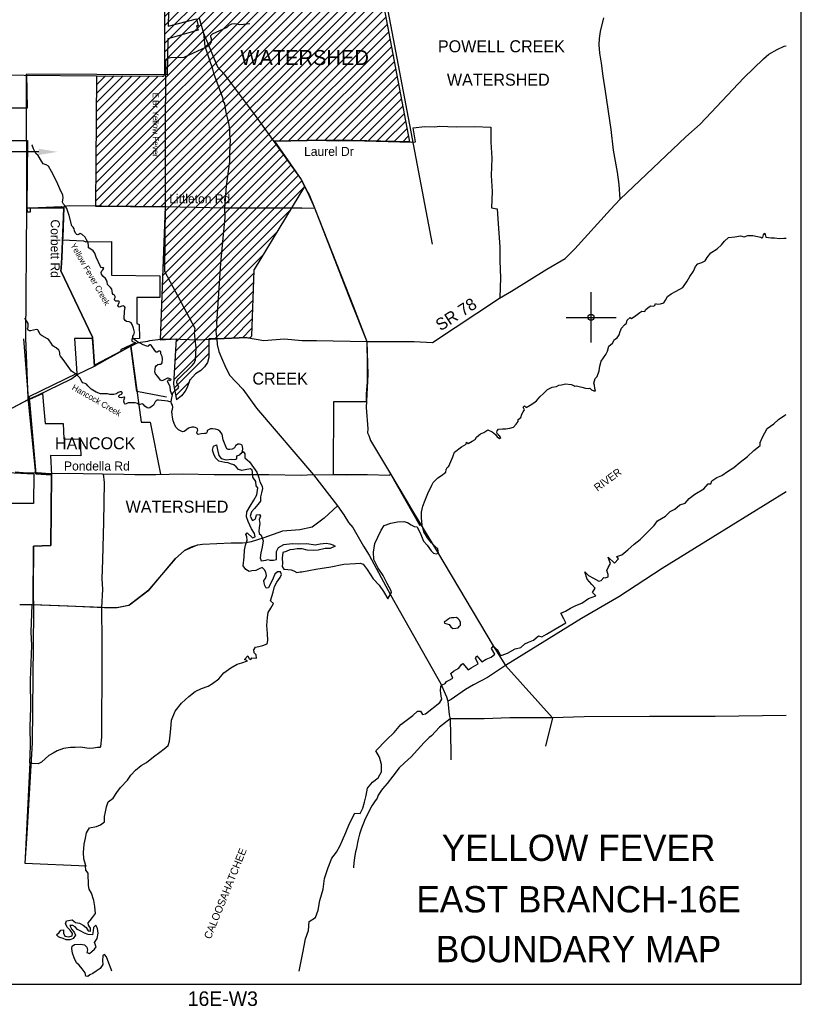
# Model space of a CAD drawing. Extents: x 182046 to 228846, y 828009 to 892418.
# Tile 2 of 3: x 197654 to 228846, y 828009 to 867292. Entities that reach past the tile are written whole.
import ezdxf
from ezdxf.enums import TextEntityAlignment as Align

# ---------------------------------------------------------------- set-up
doc = ezdxf.new("R2010")
doc.units = 0
doc.header["$LTSCALE"] = 800
doc.header["$PDMODE"] = 34
doc.header["$PDSIZE"] = 250
doc.linetypes.add('DASHED', pattern=[0])
doc.linetypes.add('STREAM', pattern=[0])
doc.layers.get('0').update_dxf_attribs({"linetype": 'CONTINUOUS'})
for name, color, linetype in [('BORDER', 1, 'CONTINUOUS'), ('CITY', 14, 'DASHED'), ('MAJROADS', 9, 'CONTINUOUS'), ('RR', 12, 'CONTINUOUS'), ('TEXT', 7, 'CONTINUOUS'), ('TRUNKS', 5, 'STREAM'), ('WATER', 4, 'CONTINUOUS'), ('WSFILL', 13, 'CONTINUOUS'), ('WSHEDS', 3, 'CONTINUOUS')]:
    doc.layers.add(name, color=color, linetype=linetype)

# ---------------------------------------------------------------- blocks, each defined once
blk = doc.blocks.new('TICK')
at = {"color": 0}
for points in [[(500, 0), (500, 1000)], [(0, 500), (1000, 500)]]:
    blk.add_lwpolyline(points, dxfattribs=at)
blk.add_point((500, 500), dxfattribs=at)
blk = doc.blocks.new('*X')
at = {"color": 0}
for p, q in [((201868.180387, 874680.282686), (203003.693035, 875815.795334)), ((201979.872315, 874438.421223), (203357.246426, 875815.795334)), ((202091.564243, 874196.559761), (203710.799816, 875815.795334)), ((202189.598897, 875355.254586), (202650.139644, 875815.795334)), ((202203.256171, 873954.698298), (204064.353207, 875815.795334)), ((202314.948099, 873712.836836), (204417.906597, 875815.795334)), ((202426.640027, 873470.975373), (204771.459988, 875815.795334)), ((202538.331955, 873229.113911), (205125.013379, 875815.795334)), ((202650.023884, 872987.252448), (205478.566769, 875815.795334)), ((202761.715812, 872745.390986), (205832.12016, 875815.795334)), ((202876.258405, 872506.380188), (206185.67355, 875815.795334)), ((202991.368811, 872267.937204), (206539.226941, 875815.795334)), ((203106.479217, 872029.49422), (206892.780332, 875815.795334)), ((203221.589623, 871791.051235), (207246.333722, 875815.795334)), ((203336.643103, 871552.551325), (207599.887113, 875815.795334)), ((203444.755103, 868832.2362), (210530.221639, 875917.702735)), ((203444.755103, 869185.789591), (210151.677576, 875892.712063)), ((203444.755103, 869539.342981), (209773.133513, 875867.721391)), ((203444.755103, 868478.682809), (210678.637572, 875712.565278)), ((203449.137364, 871311.492195), (207953.440503, 875815.795334)), ((203561.631625, 871070.433065), (208306.993894, 875815.795334)), ((203695.971566, 870851.219615), (208660.547285, 875815.795334)), ((203847.304649, 870648.999307), (209016.045388, 875817.740047)), ((203934.08618, 870382.227448), (209394.589451, 875842.730719)), ((203444.755103, 868125.129419), (210735.09255, 875415.466865)), ((203444.755103, 867771.576028), (210791.547527, 875118.368452)), ((203444.755103, 867418.022638), (210848.002505, 874821.270039)), ((203444.755103, 867064.469247), (210904.457483, 874524.171626)), ((203444.755103, 866710.915856), (210960.91246, 874227.073213)), ((203444.755103, 866357.362466), (211017.367438, 873929.9748)), ((203444.755103, 866003.809075), (211073.822416, 873632.876387)), ((203444.755103, 865650.255685), (211130.277393, 873335.777974)), ((203444.755103, 865296.702294), (211186.732371, 873038.679562)), ((200694.662394, 862193.056194), (211243.187349, 872741.581149)), ((200688.891938, 861480.178956), (211356.097304, 872147.384323)), ((200691.777166, 861836.617575), (211299.642326, 872444.482736)), ((200686.006709, 861123.740338), (211412.552282, 871850.28591)), ((200683.121481, 860767.301719), (211469.007259, 871553.187497)), ((200677.351025, 860054.424482), (211581.917215, 870958.990671)), ((200680.236253, 860410.8631), (211525.462237, 871256.089084)), ((200829.867695, 859853.387761), (211638.372192, 870661.892258)), ((201180.41662, 859850.383296), (211694.82717, 870364.793845)), ((203444.755103, 869892.896372), (203893.125607, 870341.266876)), ((203447.476028, 870249.170687), (203521.586556, 870323.281215)), ((201530.965546, 859847.378831), (211751.282148, 870067.695432)), ((201881.514471, 859844.374366), (211807.737125, 869770.597019)), ((202232.063397, 859841.3699), (211864.192103, 869473.498606)), ((202582.612323, 859838.365435), (211920.647081, 869176.400193)), ((202933.161248, 859835.36097), (211977.102058, 868879.301781)), ((203283.710174, 859832.356505), (212033.557036, 868582.203368)), ((203447.362466, 859642.455407), (212090.012014, 868285.104955)), ((203433.756435, 859275.295986), (212146.466991, 867988.006542)), ((203406.544372, 858540.977142), (212259.376947, 867393.809716)), ((203420.150404, 858908.136564), (212202.921969, 867690.908129)), ((203392.938341, 858173.81772), (212315.831924, 867096.711303)), ((208025.760323, 862453.086312), (212372.286902, 866799.61289)), ((208385.829164, 862459.601762), (212428.74188, 866502.514477)), ((208745.898005, 862466.117212), (212485.196857, 866205.416064)), ((209105.966846, 862472.632662), (212541.651835, 865908.317651)), ((209459.11326, 862472.225686), (212598.106813, 865611.219238)), ((200697.547622, 862549.494812), (203182.629016, 865034.576207)), ((200700.43285, 862905.933431), (202832.345194, 865037.845776)), ((200703.318078, 863262.37205), (202482.061373, 865041.115345)), ((200706.203306, 863618.810668), (202131.777551, 865044.384914)), ((200709.088534, 863975.249287), (201781.49373, 865047.654483)), ((200711.973762, 864331.687906), (201431.209908, 865050.924052)), ((200714.85899, 864688.126524), (201080.926087, 865054.193621)), ((200717.744218, 865044.565143), (200730.642265, 865057.46319)), ((209811.704768, 862471.263803), (212654.56179, 865314.120825)), ((210164.296276, 862470.301921), (212711.016768, 865017.022412)), ((210516.887785, 862469.340039), (212767.471746, 864719.924)), ((210869.479293, 862468.378156), (212823.926723, 864422.825587)), ((211216.612956, 862461.958428), (212880.381701, 864125.727174)), ((211562.518127, 862454.310209), (212936.836679, 863828.628761)), ((211908.423298, 862446.661989), (212993.291656, 863531.530348)), ((212254.328469, 862439.01377), (213049.746634, 863234.431935)), ((212600.23364, 862431.36555), (213106.201612, 862937.333522)), ((203379.33231, 857806.658298), (207900.982786, 862328.308774)), ((212946.138811, 862423.71733), (213162.656589, 862640.235109)), ((203352.120247, 857072.339454), (208190.856964, 861911.076171)), ((203365.726278, 857439.498876), (208045.919875, 862119.692472)), ((203324.908185, 856338.02061), (208480.731142, 861493.843568)), ((203338.514216, 856705.180032), (208335.794053, 861702.459869)), ((203311.302153, 855970.861188), (208625.668231, 861285.227266)), ((203284.090091, 855236.542345), (208909.928696, 860862.38095)), ((203297.696122, 855603.701767), (208770.60532, 861076.610965)), ((203270.484059, 854869.382923), (209012.480582, 860611.379446)), ((203277.131586, 854522.477059), (208459.156658, 859704.502131)), ((203651.749916, 854543.541999), (207905.832733, 858797.624816)), ((203885.27958, 854423.518271), (207352.508809, 857890.7475)), ((203864.932928, 854049.618229), (206992.472642, 857177.157943)), ((203844.586277, 853675.718188), (206978.804591, 856809.936502)), ((203824.239626, 853301.818146), (206965.136541, 856442.715061)), ((205439.488286, 854563.513415), (206951.468491, 856075.493621)), ((205803.838822, 854574.310561), (206937.800441, 855708.27218)), ((206171.574286, 854588.492634), (206924.132391, 855341.050739)), ((206539.30975, 854602.674708), (206910.464341, 854973.829299)), ((203803.892974, 852927.918104), (205200.542252, 854324.567382)), ((203824.45186, 852594.923599), (205200.542252, 853971.013991)), ((204865.582094, 853282.500442), (205063.255009, 853480.173357)), ((203881.021331, 852297.939679), (204415.265749, 852832.184097))]:
    blk.add_line(p, q, dxfattribs=at)

msp = doc.modelspace()

# ---------------------------------------------------------------- linework, layer by layer
at = {"layer": 'BORDER', "color": 0}
msp.add_lwpolyline([(182045.542833, 828817.58318), (228845.542833, 828817.58318), (228845.542833, 892417.58318), (182045.542833, 892417.58318)], close=True, dxfattribs=at)
at = {"layer": 'CITY', "color": 0}
for points in [[(203642.790665, 870034.391969), (203574.018172, 867039.647438), (204710.229235, 867322.705238), (204782.581669, 867053.107097), (204711.127384, 867053.006894), (204774.808305, 866875.871395), (203565.522966, 866523.5663), (203541.93744, 865090.752922), (197929.914052, 865113.272905), (197951.054605, 863767.569352), (197253.860205, 863767.605878)], [(197277.6669, 862474.874568), (197966.679292, 862473.082501), (197942.512385, 859794.228055), (197950.795384, 859629.89619), (198085.808603, 859629.89619), (198082.211511, 859790.222603), (199316.811478, 859844.326442), (199419.779295, 859803.983616), (199370.817387, 858597.841081), (199367.059394, 858505.265522), (200203.55116, 858473.221791), (200287.542695, 858431.447377), (201318.183895, 858438.617009), (201318.183895, 857096.442465), (203244.259689, 857072.537425), (203248.078726, 856214.895871), (202334.754012, 856206.95401), (202325.820117, 855169.388161), (202425.930448, 855127.116412), (202430.05746, 854570.930601), (202131.846294, 854559.970879), (202131.23602, 854465.489743), (202276.760622, 854401.072873), (201680.197623, 854115.235629), (201699.397689, 854070.593346), (200643.117802, 853514.663061), (200628.442234, 853680.974621), (200590.897258, 854221.72291), (200566.088299, 854579.038407), (199838.969504, 854575.39898), (199928.341939, 853173.163029), (198022.231406, 852243.60042), (198061.982741, 852156.604795), (198558.84081, 852379.165597), (198604.501065, 851916.781341), (198671.641541, 851179.453941), (199388.289065, 851179.755867), (199420.056881, 850568.232554), (200071.297112, 850560.290692), (200095.122974, 849893.174351), (198887.945961, 849901.116212), (198917.372491, 849133.339064), (198900.727092, 846307.919357), (198208.920137, 846285.530562), (198188.182479, 844577.907885), (198202.919585, 843666.818573), (198158.819674, 838439.159774), (197941.330072, 834825.582417), (197859.464935, 833637.814555), (200315.958408, 833536.927912)], [(197811.873188, 854554.923965), (197991.96614, 852199.373079), (198052.60473, 852073.555611), (198292.444405, 849170.797485), (198917.372491, 849133.339064), (198900.727092, 846307.919357), (198208.920137, 846285.530562), (198188.182479, 844577.907885), (198202.919585, 843666.818573), (198158.819674, 838439.159774), (197941.330072, 834825.582417), (197859.464935, 833637.814555), (200315.958408, 833536.927912)], [(198212.879868, 849178.406843), (198202.08178, 847987.857704), (197164.541935, 847995.069523), (197172.483889, 849226.05801), (198212.879868, 849178.406843)]]:
    msp.add_lwpolyline(points, dxfattribs=at)
at = {"layer": 'MAJROADS', "color": 0}
for points in [[(221616.832124, 860128.627263), (221571.760705, 860713.788314), (221508.375808, 861208.651239), (221355.664827, 862089.633983), (221261.174885, 862911.530042), (221029.495568, 864446.702716), (220933.274329, 865033.983325), (220870.13676, 865562.362743), (220806.009878, 865956.676189), (220774.904833, 866283.709322), (220793.51804, 866534.959355), (220837.515944, 866819.540384), (220958.904581, 867371.696867)], [(204815.580627, 867355.182182), (204995.488077, 866758.936145), (205041.836966, 866230.714579), (205148.392122, 865911.520691), (205230.434253, 865676.298981), (205337.113928, 865373.862173), (205385.828679, 865164.025121), (205747.200067, 864180.996542), (205779.531295, 864021.555247), (205829.304458, 863954.153371), (205836.749105, 863828.413015), (205876.960797, 863601.881142), (205982.644319, 863165.387697), (206022.731492, 862922.098744), (206029.366765, 862687.43737), (206053.070415, 862494.544175), (206024.136965, 861983.640024), (206021.522065, 861631.741352), (205897.062662, 860669.080905), (205831.751114, 859773.01296), (205845.768774, 859404.232689), (205755.819683, 858575.379842), (205673.003941, 857578.893938), (205512.638021, 855166.93288), (205520.269446, 855066.328143), (205485.385578, 854882.249305), (205501.084245, 854739.689609), (205524.912415, 854563.553494), (205539.926228, 854328.82986), (205604.962241, 854060.218509), (205744.782518, 853707.261425), (205843.768508, 853497.050815), (206033.610986, 853110.206014), (206557.349866, 852553.300035), (207104.667878, 851786.743782), (209380.77604, 849130.444627), (210335.155969, 847891.639428), (210583.897264, 847537.872969), (210774.300078, 847226.435027), (210948.817445, 847032.421161), (211370.581878, 846283.55588), (211594.125294, 845921.597661), (212453.788645, 844339.957183), (214455.121763, 840789.146571), (214636.523441, 840393.98549), (214685.923047, 840276.312375), (214734.886836, 840099.989482), (214789.552005, 839563.327116), (214838.578054, 839395.382763), (214842.10035, 838741.794397), (214853.62763, 838037.872532), (214858.770371, 837757.951224)], [(204995.488077, 866758.936145), (205546.244504, 865417.563181), (205812.092082, 865113.913049), (207056.597366, 863470.612823), (208880.79982, 860918.001674), (209087.176933, 860505.870156), (209145.134038, 860413.263329), (209219.533212, 860278.63701), (209416.964139, 859791.16047), (210979.275867, 855841.202205), (211501.999142, 854455.735898), (211553.794534, 853130.412986), (211476.928292, 851823.844055), (211545.904594, 850968.651641), (211527.949167, 850809.582919), (211585.780159, 850700.21874), (211659.737936, 850506.941693), (212454.064781, 849168.678845), (213074.583365, 848116.615155), (213297.970056, 847737.872226), (214324.314493, 846054.318095), (216550.181061, 842317.223919), (217041.315386, 841524.039222), (218911.108744, 839440.531492), (218643.457003, 838313.520924)], [(192524.916323, 849251.310678), (198077.398017, 852176.233086), (198354.853003, 852299.855207), (199700.482154, 852951.795995), (199970.121544, 853150.894076), (200642.904805, 853472.67484), (201896.675253, 854167.200844), (202359.288117, 854398.37549), (202476.785631, 854422.636458), (202770.372842, 854462.34073), (202845.974061, 854486.914844), (203282.133934, 854542.312938), (203709.664032, 854564.256625), (204765.200151, 854522.848308), (205524.912415, 854563.553494), (206701.560535, 854608.932066), (207396.162224, 854486.424215), (208209.576641, 854564.141771), (208929.691883, 854491.721586), (209499.544125, 854495.842058), (211501.999142, 854455.735898), (213395.836939, 854458.340213), (214132.961215, 854419.311805), (216802.463718, 856175.861255), (217282.210875, 856457.186196), (218688.248457, 857343.307831), (219420.438082, 857765.201299), (219808.764941, 858147.76627), (221228.317378, 859720.924516), (221616.832124, 860128.627263), (224233.128556, 862614.610652), (224815.180439, 863129.803295), (226555.211483, 864977.097177), (227331.739943, 865725.468601), (227551.041149, 865916.563199), (227887.651982, 866106.780987), (228165.106968, 866230.403108), (228245.542833, 866243.574035)], [(207808.539395, 862449.369148), (207816.918518, 862449.307316), (209132.68819, 862473.116185), (209417.702043, 862487.772144), (210372.736592, 862455.585926), (210934.261511, 862468.201428), (213296.803263, 862400.490065), (213447.812977, 862424.514458), (213351.34441, 862978.278574), (213820.946302, 863025.090721), (214214.703261, 863013.805494), (214407.60859, 863037.520727), (215069.43566, 863015.877753), (215798.604874, 863035.635738), (216451.990988, 863005.675473), (216455.918208, 862402.31677), (216493.176424, 861773.573369), (216471.224289, 861069.850684), (216508.482505, 860441.107284), (216478.460407, 859779.342046), (216712.828529, 859744.094258), (216741.95495, 859148.929182), (216819.006494, 858234.986433), (216814.86375, 857673.585178), (216834.930895, 856986.311579), (216820.801396, 856207.114953)], [(208914.117494, 859778.186517), (205831.751114, 859773.01296), (203476.420128, 859827.488956), (199655.80714, 859864.621462), (199420.951999, 859832.872346), (199338.662886, 857805.73732), (199310.310971, 857378.614038), (199301.112559, 857269.754312), (200563.187072, 854620.823852), (200642.904805, 853472.67484)], [(208914.117494, 859778.186517), (209389.413015, 859789.756303)], [(202087.498324, 854262.558019), (202496.827362, 851228.015718), (202859.189647, 851228.015718), (203267.936675, 849155.288078)], [(197479.688071, 849252.334864), (197957.050766, 849215.293947), (198350.931389, 849220.766966), (198853.493285, 849191.919676), (199582.600668, 849203.298539), (200194.152998, 849182.026556), (200965.032333, 849176.338012), (201811.261945, 849161.713857), (202255.293643, 849150.057638), (203084.888672, 849152.315393), (204149.222815, 849169.600098), (205414.408587, 849151.884343), (206277.458277, 849145.515647), (207601.483408, 849152.504437), (208891.744718, 849126.224062), (209369.540236, 849147.837008), (210710.199949, 849137.943888), (211539.794979, 849140.201643), (212419.479251, 849116.951036)], [(200990.107871, 849167.773393), (200990.107871, 849167.773393), (201021.151083, 848832.361137), (201001.02388, 847240.38956), (200964.818582, 845740.712002), (200934.116332, 844986.776409), (200956.162102, 844567.634753), (200925.583516, 843830.457407), (200932.324979, 842472.915784), (200930.687318, 841115.435992), (200917.331605, 839305.54538), (200912.632373, 838668.732016), (200884.774396, 838300.236091), (200850.948743, 838258.587803), (200758.716555, 838250.888832), (200599.327719, 838226.92627), (200431.62159, 838211.404664), (200339.574899, 838228.843062), (200080.069408, 838264.276347), (199870.529496, 838257.443024), (199686.188785, 838258.803328), (199400.989436, 838219.01), (199148.873756, 838120.315482), (198988.990263, 838029.319934), (198812.286692, 837930.068928), (198685.796028, 837822.067806), (198525.417879, 837664.039273), (198390.919083, 837606.374723), (198156.365466, 837616.485142), (198064.50427, 837659.06091)], [(228245.542833, 848451.67688), (225315.896421, 846640.775721), (223287.267135, 845390.620753), (221561.199176, 844263.902539), (220071.660376, 843395.175793), (217041.315386, 841524.039222), (216325.528449, 841043.375972), (215770.365737, 840754.236206), (215450.549255, 840563.895652), (214869.441549, 840166.021648), (214734.886836, 840099.989482)], [(210335.155969, 847891.639428), (209801.350922, 847403.8838), (209329.433656, 847047.131924), (208834.272063, 846941.929484), (208146.716216, 846880.070725), (207390.680662, 846626.006881), (206895.077672, 846462.153713), (206676.916825, 846421.899808), (206098.599043, 846401.11469), (204950.279098, 846351.102721), (204749.001715, 846327.480054), (204497.010883, 846245.584998), (204227.88436, 846113.544002), (203856.70037, 845781.171473), (202774.519178, 844498.926692), (202016.024415, 843918.094502), (201529.36761, 843829.586357), (200942.860323, 843834.000322), (198145.076317, 843947.226673), (197663.423318, 843943.206715)], [(198145.076317, 843947.226673), (198102.963775, 842870.875544), (198132.399356, 842317.606085), (198071.922336, 840935.421748), (198080.580591, 839837.632944), (198058.195632, 839075.256396), (198069.388998, 838321.011643), (198047.62236, 837642.426328)], [(228245.542833, 839534.399632), (225405.224223, 839492.822838), (222790.995279, 839495.49073), (220176.641815, 839481.401542), (218911.108744, 839440.531492), (218911.108744, 839440.531492), (217218.58144, 839444.729376), (216196.026024, 839402.053799), (215257.567304, 839400.648326), (214838.578054, 839395.382763)], [(214838.578054, 839395.382763), (214406.730655, 839071.929887), (214085.665197, 838713.977205), (214001.379309, 838647.562539), (213798.858216, 838456.326674), (213528.562153, 838165.035985), (213275.086169, 837882.000756), (213013.540221, 837640.922976), (212794.19905, 837441.431651), (212548.793029, 837116.438974), (212320.392582, 836824.839125), (212134.44424, 836608.342226), (212066.731102, 836516.666527), (211956.565861, 836349.887879), (211922.18372, 836232.827482), (211812.203974, 836091.186203), (211710.417856, 835924.345723), (211600.067118, 835732.429706), (211514.977414, 835557.086438), (211438.452329, 835406.818709), (211378.499994, 835231.289945), (211293.224794, 835030.809308), (211216.081389, 834796.750347), (211155.881727, 834587.70509), (211129.816877, 834462.203738), (211103.566532, 834311.565017), (211077.501682, 834186.063665), (211051.622328, 834085.699682), (211025.433815, 833943.440084), (211007.315264, 833759.223037), (210980.322935, 833508.034837), (210981.669888, 833453.881299)], [(198064.50427, 837659.06091), (197876.511681, 833850.033381)]]:
    msp.add_lwpolyline(points, dxfattribs=at)
at = {"layer": 'RR', "color": 0}
msp.add_lwpolyline([(207775.276708, 891740.153168), (214113.876763, 858330.497508)], dxfattribs=at)
at = {"layer": 'TEXT', "color": 0}
msp.add_line((198412.428615, 862018.981144), (195176.914645, 862018.981144), dxfattribs=at)
msp.add_solid([(198412.428615, 862143.981144), (198412.428615, 861893.981144), (199162.428615, 862018.981144)], dxfattribs=at)
at = {"layer": 'TRUNKS', "color": 0}
for points in [[(206521.06319, 850012.566424), (206539.728158, 850076.257547), (206562.421222, 850174.810958), (206550.392879, 850257.615029), (206532.167526, 850314.136235), (206483.733139, 850344.052167), (206420.164926, 850362.848371), (206354.794834, 850353.237421), (206270.423366, 850295.338636), (206223.454489, 850216.109012), (206136.92942, 850155.998006), (206045.423015, 850141.669511), (205971.204038, 850140.672965), (205920.49881, 850177.108319), (205875.638871, 850266.021471), (205771.678428, 850528.805444), (205731.549991, 850753.147013), (205642.504246, 850880.766361), (205561.091712, 850927.705928), (205469.087034, 850950.486922), (205346.49229, 850975.040485), (205274.573465, 850965.341604), (205168.343576, 850909.332628), (205133.68079, 850889.217465), (205134.237684, 850847.742155), (205106.475354, 850801.519989), (205069.629657, 850781.375516), (205023.759214, 850782.942914), (204892.872479, 850774.635569), (204770.98118, 850746.799266), (204735.790811, 850765.976503), (204720.04147, 850800.697909), (204740.961965, 850868.661255), (204762.146252, 850916.978401), (204748.433272, 850962.643672), (204721.769376, 850997.218528), (204660.266833, 851024.775687), (204603.452524, 851028.379444), (204522.655503, 851029.477878), (204394.303402, 850995.004911), (204314.385687, 850930.616013), (204212.697481, 850861.56819), (204147.327389, 850851.95724), (203997.834268, 850928.548947), (203898.401552, 851016.729344), (203844.604797, 851120.805632), (203779.014181, 851290.222701), (203755.250598, 851434.001732), (203740.687622, 851542.971425), (203723.795184, 851662.826364), (203746.634799, 851750.46522), (203763.160162, 851820.552856), (203748.860977, 851909.87635), (203717.391607, 851977.136251), (203705.421884, 852055.574499), (203729.682345, 852199.998354), (203747.804416, 852313.773522), (203768.461119, 852401.383067), (203854.575845, 852492.05483), (203917.206133, 852543.11178), (203979.924351, 852587.619997), (204005.591701, 852627.264119), (203987.483588, 852675.053682), (203936.162846, 852757.330169), (203922.156763, 852824.824552), (203940.865037, 852894.941498), (204005.179963, 852983.137247), (204537.500419, 853501.178058), (204619.366564, 853583.059555), (204669.997819, 853714.737665), (204694.110334, 854195.388448), (204654.464817, 854546.368171), (204629.147794, 854805.841489), (204655.239444, 854976.489587), (203443.567471, 857248.323601), (203469.575382, 859864.271774), (203466.883036, 862503.850937), (203484.670138, 865569.449484), (203492.551787, 865632.871147), (203517.808794, 865703.076024), (203571.707437, 865754.015733), (203671.828245, 865777.193113), (204217.468088, 865791.069392), (205106.951321, 866213.473853), (205204.596116, 866258.451033), (205269.145523, 866329.183493), (205309.477736, 866414.873919), (205305.858626, 866521.807252), (205278.520596, 866606.589063), (205282.182974, 866659.037549), (205351.186134, 866723.279897), (205930.476863, 866995.237958), (206016.73814, 867074.995165), (206122.968029, 867131.004141), (206212.320833, 867143.120414), (206299.871758, 867126.829533), (206442.112701, 867102.539761), (206588.279813, 867111.052277), (206716.866397, 867128.061955), (206841.233708, 867134.098458)], [(203743.438594, 852313.714902), (203669.145643, 852480.83182), (203660.252095, 852655.376776), (203568.407926, 852828.807946), (203548.234143, 852867.836554), (203560.950577, 852896.390259), (203591.15961, 852922.995535), (203626.144808, 852919.098676), (203648.267021, 852897.562667), (203676.469004, 852911.041166), (203695.851412, 852930.951157), (203686.826666, 852952.663027), (203614.409567, 852980.073636), (203574.999927, 852988.277697), (203546.651393, 852985.713753), (203362.217737, 852900.271766), (203327.467021, 852886.705337), (203279.091254, 852912.255446), (203172.43567, 853050.554867), (203076.958433, 853169.354639), (203047.525422, 853247.558406), (203065.881974, 853343.870285), (203075.536192, 853437.882013), (203101.203542, 853477.526135), (203172.448233, 853537.431971), (203240.059856, 853542.706408), (203285.871679, 853545.504833), (203318.468794, 853556.859042), (203344.136144, 853596.503163), (203359.459789, 853756.090155), (203334.070189, 853858.364564), (203291.27592, 853956.03867), (203283.554779, 854043.267183), (203254.854523, 854066.898172), (203211.166991, 854068.49488), (203144.112261, 854021.745131), (203100.366109, 854027.707661), (203053.61636, 854094.762391), (202900.181717, 854302.299453), (202875.847283, 854325.989063), (202843.132927, 854323.366499), (202800.090219, 854276.939162), (202772.005476, 854254.729019), (202732.507905, 854269.481813), (202576.905704, 854313.241923), (202312.84604, 854466.8943), (202202.440147, 854559.293968), (202175.6297, 854604.783378), (202172.684725, 854661.509756), (202209.090769, 854714.397896), (202236.032414, 854821.741572), (202198.966193, 854980.625118), (202144.612545, 855126.176717), (202099.987087, 855197.62658), (202025.299147, 855231.556611), (201918.043401, 855251.949523), (201858.489288, 855296.999281), (201829.349379, 855353.373937), (201831.736066, 855663.435242), (201858.091508, 855814.43714), (201835.793434, 855849.070615), (201787.329737, 855881.169458), (201726.442708, 855862.885484), (201630.834273, 855828.852169), (201593.402372, 855852.365918), (201566.738476, 855886.940774), (201598.808008, 855937.587382), (201628.342907, 856014.399612), (201632.386317, 856038.470255), (201616.871458, 856055.728372), (201586.310703, 856055.31803), (201492.328285, 856062.789336), (201450.559873, 856084.061553), (201437.081374, 856112.263537), (201440.948923, 856149.431645), (201461.928038, 856213.029169), (201468.007809, 856248.043677), (201443.321652, 856297.92822), (201384.031331, 856323.331778), (201359.433105, 856366.667588), (201349.441123, 856460.415524), (201330.893357, 856540.948753), (201284.172919, 856605.820572), (201222.230723, 856666.121397), (201160.347148, 856722.056401), (201139.235439, 856830.938164), (201120.834224, 856900.556837), (201078.479608, 856965.487276), (200976.86398, 857053.638363), (200918.965195, 857138.00983), (200909.295624, 857207.745745), (200925.967538, 857266.918826), (200973.346758, 857315.587694), (201005.680082, 857346.588102), (201014.030694, 857375.083187), (200996.362234, 857390.129083), (200959.223435, 857391.813721), (200906.599087, 857408.573565), (200882.030172, 857449.726464), (200700.173022, 857822.813047), (200652.280176, 857975.001309), (200583.290974, 858072.323693), (200497.219516, 858141.03375), (200426.868088, 858177.205313), (200404.804495, 858194.3755), (200401.683658, 858264.199345), (200384.70329, 858390.603017), (200326.306231, 858512.083973), (200263.777832, 858616.04302), (200146.588725, 858725.818046), (200074.025075, 858764.14321), (200026.411374, 858732.937631), (199980.892653, 858708.310095), (199928.356236, 858718.521206), (199875.174995, 858776.756361), (199843.324591, 858872.394106), (199829.259889, 858944.254311), (199791.271095, 859009.243371), (199729.270279, 859073.910018), (199629.953407, 859478.671144), (199534.431508, 859763.401469), (199469.749507, 859865.148295), (199401.170648, 859931.909923), (199365.130283, 860014.391582), (199370.477299, 860103.978867), (199393.346224, 860189.434811), (199370.139534, 860291.738531), (199251.015955, 860545.585689), (199131.599274, 860821.261958), (198920.836696, 861233.259908), (198797.816258, 861452.121868), (198705.371927, 861507.646529), (198597.91101, 861543.319818), (198526.680277, 861644.978714), (198388.26222, 861872.367147), (198297.649078, 861954.116051), (198207.782648, 862142.856909), (198157.853443, 862284.101305), (198140.077704, 862302.736271)], [(203701.349164, 852033.686768), (203567.664004, 852071.191246), (203200.290117, 852114.29118), (203141.410138, 852109.133982), (203095.832796, 852088.872269), (203061.463112, 852046.927995), (202991.127037, 851919.351916), (202846.425434, 851801.693846), (202789.757676, 851794.383047), (202741.616391, 851802.469868), (202653.274091, 851877.699349), (202591.331895, 851938.000174), (202536.348775, 851967.828175), (202451.596275, 851938.307233), (202410.120964, 851937.75034), (202354.903363, 851985.041629), (202267.264507, 852007.881244), (202243.252485, 852007.558832), (201987.910508, 851999.763718), (201905.340919, 851970.272087), (201861.829248, 851958.771328), (201835.282593, 851984.614539), (201816.617587, 852073.879412), (201828.601266, 852157.005895), (201847.719883, 852196.562086), (201831.970542, 852231.283492), (201810.082811, 852235.356213), (201723.17671, 852203.62305), (201640.079537, 852213.423818), (201613.415641, 852247.998674), (201617.25388, 852287.349694), (201651.770115, 852318.379412), (201719.030016, 852349.848783), (201742.631696, 852380.73195), (201737.70898, 852422.148641), (201711.279565, 852439.260207), (201658.831079, 852442.922585), (201580.539381, 852420.038307), (201518.026335, 852360.249713), (201411.386103, 852334.801492), (201256.370106, 852334.90338), (201162.065276, 852366.386708), (201096.665874, 852358.958669), (200884.864877, 852360.481404), (200711.476975, 852428.019054), (200508.890544, 852556.297183), (200371.820755, 852683.271706), (200322.946716, 852745.931303), (200270.146507, 852775.788614), (200173.658766, 852807.242632), (200133.780163, 852850.373271), (200050.99005, 852999.90966), (199918.198153, 853133.491536), (199719.948234, 853264.011196), (199390.429152, 853739.913729), (199281.737207, 853867.269285), (199256.93381, 853925.885472), (199253.842284, 853993.526406), (199246.502175, 854052.377075), (199217.420887, 854104.385908), (199115.775949, 854194.719906), (199058.580608, 854226.701507), (198981.533895, 854273.699695), (198914.493123, 854388.514677), (198814.474203, 854520.353296), (198765.893265, 854561.183782), (198545.990096, 854678.312874), (198466.643232, 854734.013396), (198432.697848, 854823.073098), (198394.709054, 854888.062157), (198374.711132, 854913.993299), (198330.818429, 854930.870384), (198086.91859, 854883.929422), (198041.106767, 854881.130997), (197986.182268, 854906.593175), (197961.29094, 854971.758096), (197988.90672, 855028.894817), (197992.305306, 855100.989503), (197989.125848, 855175.17917), (197948.954143, 855240.138919), (197864.09836, 855380.914353)]]:
    msp.add_lwpolyline(points, dxfattribs=at)
at = {"layer": 'WATER', "color": 0}
for points in [[(201338.126872, 829336.751792), (201304.696066, 829404.75531), (201205.876712, 829656.714798), (201123.809498, 829908.561388), (201032.293674, 830001.3191), (200973.266039, 829943.081757), (200955.272011, 829758.92112), (200970.951611, 829599.662895), (200869.309784, 829432.818892), (200701.054544, 829325.058973), (200574.849002, 829242.145017), (200457.188878, 829184.302821), (200372.976584, 829117.858757), (200289.328785, 829135.175391), (200265.047318, 829260.985787), (200148.911329, 829429.297476), (200024.173474, 829564.161335), (199915.961959, 829665.408016), (199825.179979, 829867.054636), (199759.413308, 830051.779768), (199735.526987, 830236.222652), (199744.524001, 830328.302971), (199845.488435, 830394.634136), (200080.131289, 830409.80569), (200247.483337, 830383.548492), (200338.999161, 830290.790779), (200355.017457, 830181.788973), (200337.531474, 830073.012964), (200437.762065, 830030.455221), (200538.895847, 830121.914596), (200639.973179, 830204.9979), (200707.602682, 830296.683073), (200641.779562, 830473.032135), (200751.74101, 830631.443618), (200786.712975, 830848.995636), (200762.826654, 831033.43852), (200688.345217, 831167.963683), (200595.531056, 831068.071789), (200586.251794, 830934.111121), (200560.107494, 830783.511213), (200392.642548, 830793.016272), (200242.211988, 830844.288781), (200092.007225, 830929.06557), (199958.385255, 830988.60125), (199867.038779, 831106.487172), (199775.240708, 831157.364535), (199657.919281, 831149.778758), (199740.607439, 830990.068936), (199823.690744, 830888.991604), (199881.476491, 830762.95541), (199788.49298, 830637.935307), (199670.832857, 830580.093111), (199511.68753, 830581.165651), (199386.38518, 830632.268812), (199261.02638, 830674.995903), (199202.563239, 830700.519258), (199127.743105, 830784.788002), (199228.876887, 830876.247376), (199296.50639, 830967.932549), (199405.451747, 830975.574775), (199404.605005, 830849.933728), (199462.447202, 830732.273604), (199613.04711, 830706.129304), (199747.290025, 830738.730392), (199764.719558, 830839.130331), (199665.053462, 830965.448772), (199556.841948, 831066.695453), (199482.47341, 831217.972755), (199516.767982, 831335.011935), (199743.260564, 831383.744218), (199884.919908, 831273.895669), (200043.895886, 831247.69492), (200194.157098, 831171.294201), (200310.801131, 831078.367141), (200385.282568, 830943.841978), (200485.682507, 830926.412445), (200478.153179, 831052.109942), (200403.502394, 831161.506895), (200387.371198, 831253.756562), (200471.80929, 831353.704905), (200556.360281, 831470.405388), (200674.754248, 831637.136492), (200651.432421, 831905.340074), (200611.245556, 832156.904416), (200521.02807, 832442.311734), (200421.587772, 832602.134455), (200405.851723, 832753.01661), (200392.373652, 833238.941559), (200292.651107, 833356.88393), (200276.971507, 833516.142156), (200285.855622, 833591.470334), (200220.31475, 833809.699746), (200205.312544, 834069.470809), (200224.266212, 834396.024633), (200276.159666, 834638.591961), (200319.507701, 834856.087529), (200438.127466, 835056.322912), (200714.876467, 835104.716499), (200874.473389, 835170.652518), (201034.409008, 835286.844955), (201044.252764, 835504.566321), (201078.998932, 835688.614059), (201113.857998, 835889.413937), (201182.221344, 836089.988017), (201384.26311, 836239.402487), (201536.500053, 836456.164212), (201680.304477, 836664.606316), (201950.257993, 836947.586307), (202085.629897, 837147.708792), (202279.69074, 837355.812199), (202507.030064, 837530.18553), (202717.278552, 837654.415341), (202995.269441, 837887.082463), (203247.793424, 838069.662515), (203416.218012, 838202.550643), (203576.26653, 838335.49522), (203627.651938, 838502.67792), (203662.793252, 838745.358147), (203681.295325, 839004.903412), (203717.114032, 839348.096477), (203861.878097, 839698.931769), (204115.361721, 840023.905008), (204410.330548, 840289.963511), (204662.967429, 840489.295703), (204906.663747, 840604.923646), (205175.375375, 840703.6301), (205343.574165, 840803.013949), (205604.530667, 840993.913621), (205798.817307, 841235.521309), (206076.582399, 841434.684152), (206328.880584, 841583.759925), (206521.868887, 841632.718006), (206748.530817, 841706.578499), (206631.660986, 841766.00128), (206758.261674, 841907.547725), (206816.10387, 841789.887601), (206882.94308, 841764.307796), (206916.898955, 841831.090557), (207101.116042, 841821.472598), (207085.267094, 841955.602615), (207010.390511, 842031.495288), (207002.861183, 842157.192785), (207062.171065, 842257.310477), (207196.41398, 842289.911564), (207355.785105, 842322.343304), (207523.758097, 842388.222873), (207558.165568, 842522.014192), (207543.33271, 842806.913465), (207520.34958, 843125.373467), (207547.56642, 843435.118702), (207574.105866, 843644.351099), (207675.747693, 843811.195102), (207777.558869, 844003.167314), (207669.403804, 844112.790065), (207772.23107, 844455.531534), (207824.011625, 844681.346722), (207917.333832, 844856.623244), (208044.160318, 845031.673969), (208103.639549, 845156.91987), (208062.436593, 845257.714955), (207945.171616, 845258.505247), (207835.661764, 845167.102322), (207767.580665, 845008.408592), (207707.988536, 844866.410551), (207631.757165, 844741.277549), (207580.710454, 844624.351268), (207496.893306, 844616.539693), (207438.938211, 844717.447677), (207414.487395, 844818.129863), (207398.412649, 844918.7556), (207457.553183, 844993.745082), (207508.656344, 845119.047433), (207475.998807, 845244.914278), (207418.043711, 845345.822262), (207334.847508, 845430.147455), (207217.243834, 845380.681329), (207074.4555, 845323.008481), (206915.140825, 845298.952811), (206814.515089, 845282.878065), (206672.629947, 845359.222334), (206573.07675, 845502.292915), (206617.271527, 845845.42953), (206619.13436, 846121.839835), (206662.369496, 846322.583263), (206730.732842, 846523.157343), (206723.316413, 846665.606979), (206673.624488, 846749.706374), (206732.765022, 846824.695857), (206940.811981, 846622.258944), (207049.926686, 846655.02938), (207025.758118, 846797.591916), (206909.735029, 846982.655744), (206777.693643, 847276.72138), (206711.926972, 847461.446511), (206721.65783, 847662.415738), (206857.142633, 847879.290362), (207001.172854, 848121.236745), (207111.472999, 848329.904648), (207163.648699, 848614.352325), (207097.204636, 848698.564619), (207081.581485, 848866.198914), (206957.125877, 849042.943123), (206941.784974, 849252.457767), (206933.8605, 849319.522775), (206858.814568, 849370.287239), (206649.130575, 849329.818127), (206514.94411, 849305.593109), (206381.15279, 849340.00058), (206289.749865, 849449.510431), (206206.553662, 849533.835624), (206072.818792, 849576.619165), (205972.531752, 849610.800838), (205847.003604, 849628.399719), (205604.436276, 849680.293173), (205471.32235, 849815.213482), (205396.897363, 849958.114714), (205347.713483, 850117.598737), (205382.290303, 850276.518266), (205508.270047, 850325.927943), (205548.795609, 850124.62002), (205597.584341, 849906.503508), (205697.306887, 849788.561136), (205889.617796, 849737.00638), (206099.13244, 849752.347283), (206241.525627, 849751.387642), (206317.023155, 849767.631736), (206317.813447, 849884.896714), (206435.360672, 849925.98677), (206486.012237, 849984.280562), (206578.65705, 850059.044247), (206636.668595, 849966.512332), (206643.972125, 849807.310556), (206818.853501, 849655.355861), (206984.794312, 849419.696916), (207117.569541, 849234.520189), (207191.486483, 849016.234328), (207240.613913, 848848.374235), (207298.456109, 848730.714111), (207331.565242, 848671.855824), (207347.752887, 848587.982227), (207304.743549, 848420.743078), (207261.73421, 848253.503929), (207260.548771, 848077.606463), (207159.132742, 847944.266739), (207024.043085, 847786.024604), (206905.931366, 847661.173849), (206854.489508, 847485.61508), (206945.497287, 847317.472739), (207046.292372, 847358.675695), (207071.815727, 847417.138835), (207106.110299, 847534.178015), (207223.488176, 847550.139862), (207264.916929, 847482.849056), (207205.381249, 847349.227085), (207237.869438, 847198.23203), (207211.49934, 847014.127843), (207202.220079, 846880.167175), (207209.975204, 846787.973958), (207284.964687, 846728.833424), (207367.201249, 846502.115044), (207331.947036, 846242.682677), (207280.166482, 846016.867489), (207245.363865, 845824.443681), (207294.829991, 845706.840006), (207470.896806, 845730.782777), (207572.030791, 845757.827293), (207638.418202, 845729.653788), (207789.187459, 845728.637697), (207898.245715, 845753.032064), (207907.355628, 845861.864522), (207900.390795, 846071.322717), (207976.904413, 846238.336068), (208195.472521, 846354.13336), (208522.421491, 846393.812179), (208782.023206, 846383.686176), (209108.746378, 846389.860717), (209443.506924, 846345.722389), (209644.758398, 846377.871881), (209879.457701, 846401.419505), (210030.057609, 846375.275206), (210155.472859, 846340.924184), (210238.89486, 846290.103271), (210045.62431, 846199.26484), (209844.542185, 846192.243558), (209567.680285, 846127.097832), (209366.541711, 846111.700479), (209132.124654, 846130.033204), (208923.061606, 846181.700859), (208721.979481, 846174.679577), (208579.416945, 846150.511008), (208436.910859, 846134.71851), (208294.066077, 846068.669592), (208159.823162, 846036.068504), (208133.170816, 845810.083967), (208140.192099, 845609.001842), (208130.912838, 845475.041175), (208188.867933, 845374.13319), (208356.27643, 845356.252061), (208490.237098, 845346.9728), (208590.467689, 845304.415057), (208715.65714, 845236.559757), (208841.467536, 845260.841224), (208916.852164, 845260.333179), (209470.406616, 845365.496422), (210074.161036, 845461.944898), (210585.835139, 845567.390388), (211055.120847, 845597.733497), (211239.507282, 845613.243749), (211364.866082, 845570.516658), (211514.167652, 845351.722752), (211763.02242, 844989.858266), (212004.234961, 844736.939136), (212178.382493, 844476.095533), (212343.928158, 844181.8041), (212494.825011, 844432.300137), (212478.575289, 844507.77604), (212313.034106, 844801.969875), (212155.977524, 845112.856191), (211965.369948, 845415.589974), (211791.786921, 845760.082629), (211768.602251, 846053.335603), (211829.488775, 846396.278605), (211940.009982, 846646.776499), (212075.874306, 846930.60401), (212194.271322, 847105.681346), (212462.900662, 847204.397264), (212731.253277, 847261.243618), (212982.525999, 847267.957187), (213132.979701, 847225.091418), (213283.101334, 847131.982174), (213391.574784, 847072.645304), (213517.128128, 847063.441219), (213657.436884, 846752.665593), (213772.955971, 846492.299476), (213914.260934, 846332.254276), (214071.870963, 846105.107086), (214163.375209, 846012.385255), (214280.388605, 845978.114778), (214372.723023, 846011.001635), (214340.334268, 846178.701266), (214223.818975, 846288.336956), (214082.347978, 846423.260419), (213932.945827, 846625.230526), (213783.765055, 846860.696284), (213718.544788, 847129.104245), (213695.360118, 847422.357219), (213688.480514, 847648.508203), (213748.647557, 847882.590341), (213833.936336, 848116.506445), (213944.568233, 848383.752164), (214105.886363, 848717.657116), (214148.475408, 848826.241255), (214342.292983, 849009.194401), (214493.632202, 849100.311233), (214653.622057, 849233.242283), (214679.518622, 849350.311024), (214713.512375, 849425.454858), (214780.835744, 849475.255575), (214857.473887, 849667.357461), (214934.056686, 849851.085434), (215002.320917, 850043.242665), (215288.417563, 850250.708756), (215464.98921, 850358.407379), (215482.235138, 850433.661902), (215548.89437, 850382.975669), (215708.662846, 850482.411068), (215834.658948, 850540.198284), (215877.137303, 850632.034598), (216037.127159, 850764.965648), (216171.497173, 850822.69752), (216339.639562, 850922.077575), (216514.993622, 850845.550121), (216639.882829, 850735.859086), (216714.639249, 850643.247944), (216797.990961, 850584.077109), (216856.829728, 850617.185345), (216773.699395, 850709.851831), (216707.206198, 850785.659803), (216699.164354, 850835.958623), (216707.92568, 850894.520666), (216758.556569, 850952.805985), (216917.771597, 850968.502259), (217051.754198, 850967.616743), (217211.024571, 850991.686929), (217362.087066, 851040.934198), (217463.293499, 851149.130924), (217547.807452, 851265.812252), (217539.931642, 851341.23281), (217657.719866, 851424.197109), (217692.045688, 851549.584418), (217742.897956, 851641.365387), (217802.124137, 851733.091012), (217752.544799, 851833.910031), (217794.746431, 851883.876783), (217869.668885, 851816.387379), (218029.382017, 851907.448866), (218172.402668, 852006.994956), (218281.816979, 852090.014599), (218416.795786, 852239.859508), (218560.093161, 852381.27516), (218720.249051, 852539.327948), (218905.08392, 852630.223401), (219081.157463, 852662.55681), (219169.077704, 852705.494445), (219274.20021, 852728.275181), (219441.899841, 852760.663935), (219659.510878, 852742.477145), (219768.095017, 852699.8881), (219801.424633, 852674.544984), (219876.845191, 852682.420793), (220085.860936, 852630.793698), (220227.940725, 852587.983274), (220353.494069, 852578.779189), (220403.792889, 852586.821033), (220478.770689, 852527.705542), (220562.23309, 852485.282531), (220629.224391, 852484.839773), (220604.711446, 852577.118845), (220588.849137, 852711.212136), (220572.65476, 852795.061951), (220589.956033, 852878.690387), (220615.741908, 852979.011303), (220700.034482, 853062.196981), (220776.83866, 853279.420605), (220803.233328, 853471.854559), (220854.805078, 853672.496392), (221049.1761, 853939.188664), (221116.997573, 854064.354594), (221168.569323, 854264.996426), (221311.756008, 854389.664253), (221388.062083, 854531.522664), (221497.365704, 854597.794482), (221573.505745, 854714.531155), (221616.316169, 854856.610944), (221667.389816, 854981.887564), (221785.565453, 855123.469251), (221869.747337, 855189.907103), (221895.643902, 855306.975845), (222013.542815, 855406.687968), (222063.564912, 855372.860249), (222248.565815, 855488.87744), (222400.126413, 855613.489922), (222475.823695, 855663.235294), (222601.321694, 855645.657297), (222626.88619, 855712.482563), (222728.037278, 855812.305376), (222837.3409, 855878.577195), (222929.343248, 855861.220577), (222996.500583, 855885.899556), (223030.549681, 855969.417303), (223097.374947, 855943.852807), (223223.03898, 855951.396547), (223357.298305, 855992.380593), (223425.009088, 856100.798698), (223509.689075, 856242.601764), (223652.765071, 856350.521766), (223846.084542, 856458.109699), (224115.04595, 856607.069092), (224292.558458, 856857.124228), (224402.636907, 857040.630822), (224538.058472, 857257.467032), (224623.015183, 857441.13966), (224715.847704, 857549.391731), (224875.339456, 857606.957568), (225009.70947, 857664.689439), (225094.389458, 857806.492505), (225229.589644, 857989.833064), (225481.913917, 858155.650972), (225667.191544, 858313.537725), (225776.993269, 858455.174756), (225945.412381, 858596.424374), (226196.851137, 858628.259681), (226423.223501, 858668.634934), (226565.30329, 858625.82451), (226716.42113, 858683.445691), (226917.395031, 858682.117416), (227101.399728, 858647.404181), (227226.787038, 858613.078359), (227268.490566, 858587.679897), (227310.415474, 858595.777086), (227336.312038, 858712.845827), (227395.31684, 858771.075802), (227436.134852, 858611.694739), (227636.998064, 858593.618639), (227770.92532, 858584.35921), (227980.162444, 858566.227765), (228147.751385, 858581.868694), (228245.542833, 858573.394575)], [(208802.381686, 829336.751792), (208862.661382, 829603.283468), (208957.321454, 830063.298084), (209060.865708, 830615.371367), (209179.948553, 830949.648729), (209207.112092, 831317.929853), (209459.190496, 831475.626907), (209569.621426, 831759.711566), (209630.417097, 832152.926454), (209766.896679, 832604.335608), (209819.504972, 833031.089721), (209964.264839, 833465.706036), (210117.02627, 833833.290355), (210294.256929, 834083.510613), (210446.460916, 834350.616618), (210539.727378, 834559.435449), (210666.997602, 834860.173586), (210819.759033, 835227.757905), (211031.318628, 835628.50982), (211240.648449, 835627.348479), (211342.288104, 835836.120856), (211418.947542, 836070.152173), (211487.466054, 836346.095907), (211539.331089, 836638.878934), (211733.215226, 836872.259899), (211960.266958, 837046.842701), (212087.165553, 837280.595295), (212088.837884, 837582.030237), (212006.731833, 837875.556523), (211865.73471, 838119.168826), (212286.856395, 838560.625364), (212598.290407, 838851.968329), (212859.624623, 839168.709593), (213338.940574, 839534.482221), (213532.453082, 839700.877643), (213649.724236, 839708.600485), (213732.712906, 839574.164864), (213850.076966, 839598.634091), (214422.009029, 840056.000849), (214506.437762, 840181.134205), (214473.641795, 840306.917912), (214441.403272, 840533.179933), (214458.985823, 840683.804497), (214509.596609, 840750.511318), (214635.519677, 840808.426863), (214686.176917, 840883.506876), (214770.187567, 840933.281497), (214938.162414, 841024.457545), (214863.825658, 841209.08587), (214964.814962, 841300.633548), (215174.795134, 841416.696906), (215284.482806, 841566.81048), (215343.327424, 841608.351269), (215551.217182, 841347.62095), (215677.279611, 841430.656074), (215946.104401, 841588.260221), (215838.553596, 841823.313518), (215897.676936, 841915.093463), (216097.286408, 841671.155984), (216265.354162, 841779.078418), (216466.775326, 841861.695459), (216618.143148, 841978.083993), (216485.426311, 842204.903457), (216552.922844, 842296.636949), (216736.250467, 842136.524306), (216827.240701, 841935.056688), (216902.599436, 841934.638605), (217120.766986, 842017.162739), (217431.550647, 842191.281003), (217649.578836, 842248.685558), (217817.832405, 842390.100764), (217960.548312, 842456.296594), (218161.923023, 842530.540443), (218355.481984, 842705.309058), (218489.267255, 842671.073029), (218682.454587, 842778.856102), (218968.11867, 842953.113727), (219446.923631, 843226.781233), (219372.493969, 843394.663173), (219248.103871, 843613.062991), (219432.732196, 843687.399746), (219634.385628, 843811.882751), (219844.319347, 843919.572917), (220087.699382, 844018.704076), (220356.617079, 844193.054608), (220641.909533, 844300.326691), (220517.101352, 844443.367774), (220618.508739, 844610.274187), (220485.373819, 844761.734916), (220302.324918, 844972.086717), (220203.426028, 845257.332717), (220353.40024, 845122.525466), (220553.706517, 845004.185879), (220762.385987, 844885.799839), (220854.676923, 844918.78162), (220964.178781, 845035.402422), (221022.698223, 845018.330861), (221131.781998, 845059.592928), (221132.339442, 845160.071242), (221091.309643, 845311.020981), (221142.245605, 845436.340152), (221235.233345, 845594.919825), (221177.364254, 845729.216086), (221136.14864, 845846.673054), (221385.99727, 845602.456853), (221546.06346, 845777.411283), (221488.008554, 845878.214772), (221689.290357, 845935.712235), (221916.527905, 846143.787807), (222168.977938, 846368.470404), (222412.82251, 846551.333491), (222665.411904, 846801.135667), (222976.985277, 847117.59821), (223111.978342, 847301.065194), (223431.18165, 847483.510198), (223608.040679, 847666.744913), (223801.181558, 847766.154794), (224003.067259, 847932.503763), (224212.815162, 848006.701157), (224364.554613, 848190.075234), (224591.606346, 848364.658035), (224961.234625, 848580.317089), (225129.766916, 848771.971451), (225238.618422, 848771.367553), (225272.807998, 848896.779631), (225474.507885, 849029.635829), (225675.929049, 849112.25287), (225902.887874, 849270.089286), (226146.546632, 849419.459601), (226407.323404, 849635.722552), (226701.685855, 849868.546074), (226945.855603, 850110.02151), (227198.119822, 850301.211336), (227198.816626, 850426.809228), (227292.083088, 850635.628059), (227478.244383, 850986.280178), (227747.208534, 851169.003904), (227940.721042, 851335.399327), (228192.892353, 851509.842767), (228245.542833, 851539.542501)]]:
    msp.add_lwpolyline(points, dxfattribs=at)
msp.add_lwpolyline([(215091.213696, 843438.962404), (214982.279554, 843431.336039), (214881.778127, 843432.027196), (214814.661982, 843415.73773), (214738.882737, 843357.630265), (214679.911325, 843307.782727), (214587.554631, 843274.915812), (214603.901694, 843216.174787), (214704.230332, 843190.358273), (214796.126254, 843156.224236), (214862.551242, 843072.012275), (214945.841659, 843004.435359), (215063.150921, 843012.004128), (215147.017303, 843028.178401), (215206.103907, 843094.776177), (215239.892365, 843136.421386), (215240.641119, 843245.297933), (215207.716608, 843329.279508), (215157.869069, 843388.250919)], close=True, dxfattribs=at)
at = {"layer": 'WSFILL', "color": 0}
msp.add_lwpolyline([(203794.36708, 852752.865608), (203914.041563, 852124.586848)], dxfattribs=at)
at = {"layer": 'WSHEDS', "color": 0}
for points in [[(200717.849589, 865057.582597), (203343.821738, 865033.071625, 0.41695), (203444.755103, 865133.067269), (203444.755103, 870226.00214, -0.410899), (203543.622263, 870325.995723), (203847.058916, 870329.433398, 0.55383), (203935.368794, 870474.14834), (203852.58886, 870639.708208, 0.044994), (203843.146141, 870654.986848), (203617.387371, 870955.998542, -0.051765), (203606.769057, 870973.709996), (203334.472953, 871557.201646, 0.003283), (203333.909803, 871558.388006), (202780.640458, 872704.445934, -0.004284), (202779.908763, 872705.995355), (201845.8452, 874728.648051, -0.254467), (201852.124411, 874824.038082), (202179.525985, 875341.53873, -0.024244), (202185.09841, 875349.468247), (202517.770415, 875777.189395, -0.231443), (202596.705637, 875815.795334), (208983.290712, 875815.795334, 0.016482), (208989.87816, 875816.012542), (210638.301283, 875924.837923)], [(193498.17031, 865131.125965), (197836.416023, 865084.478162, 0.000355), (197836.557865, 865084.476737), (200717.849589, 865057.582597, 0.41695)], [(206539.060367, 846393.670757), (206101.620706, 846401.063623, 0.015107), (206095.579811, 846400.983195), (204953.942493, 846351.262271, 0.018328), (204946.637227, 846350.675298), (204762.629556, 846329.079469, 0.068287), (204736.308364, 846322.26901), (204243.798995, 846120.077491, 0.085391), (204215.068035, 846102.067769), (203861.905873, 845785.832683, 0.034895), (203852.193683, 845775.831632), (202781.521655, 844507.223721, -0.054126), (202765.899227, 844492.325796), (202035.185222, 843932.767265, -0.11896), (201992.280391, 843913.776183), (201538.614907, 843831.26816, -0.046892), (201519.96889, 843829.65709), (201044.343556, 843833.236575), (199589.494361, 843888.771058), (198198.41883, 843945.067901), (198208.920137, 846285.530562), (198900.727092, 846307.919357), (198917.372491, 849133.339064), (198292.444405, 849170.797485), (197991.96614, 852199.373079), (197905.811218, 854579.950029, -0.022057), (197905.485074, 854588.762361), (197942.509013, 859793.753985, 0.00237), (197942.511262, 859794.702136), (197929.914052, 865113.272905)], [(209024.487921, 860631.059026), (207010.963103, 857330.966802, 0.128358), (206996.39727, 857282.601492), (206899.696006, 854684.514902, -0.473452), (206776.466853, 854590.986276), (206701.560535, 854608.932066), (206701.560535, 854608.932066), (205525.660957, 854563.582362, 0.003745), (205524.164389, 854563.513415), (205200.542252, 854563.513415), (205200.542252, 853814.955892), (205155.664321, 853613.009148), (205035.989839, 853440.98044), (204878.91708, 853291.390259), (204676.96639, 853156.759096), (204445.09708, 852909.935298), (204445.09708, 852917.414807), (204340.381908, 852618.234445), (204258.105701, 852468.644264), (204115.992253, 852281.656538), (203914.041563, 852124.586848)]]:
    msp.add_lwpolyline(points, format="xyb", dxfattribs=at)
for points in [[(210638.301283, 875924.837923), (213204.886674, 862417.996223), (210934.261511, 862468.201428), (209132.68819, 862473.116185), (207816.918518, 862449.307316), (208880.79982, 860918.001674), (209094.599555, 860509.757424)], [(200717.84968, 865057.593838), (200675.734407, 859854.708798), (203454.345542, 859830.894033), (203257.587851, 854521.378107), (203892.547773, 854557.082159), (203794.36708, 852752.865608)], [(209094.599555, 860509.757424), (209145.134038, 860413.263329), (209416.964139, 859791.16047), (210851.78006, 856087.398508), (211501.999142, 854455.735898), (211524.406067, 853515.593187), (211524.406067, 852842.967179), (211484.839831, 852368.172351), (211484.839831, 852051.642465), (210179.154053, 852051.642465), (210157.683105, 849142.021071), (211539.794979, 849140.201643), (212419.479251, 849116.951036), (212454.064781, 849168.678845), (213621.41656, 847105.863)], [(203517.619839, 852236.779483), (202330.856219, 852458.435275), (202087.498324, 854262.558019), (201794.678378, 854110.699687), (200642.904805, 853472.67484), (200563.187072, 854620.823852), (199301.112559, 857269.754312), (199310.310971, 857378.614038), (199338.662886, 857805.73732), (199418.271344, 859766.836292), (197961.076627, 859766.836292)], [(194939.116651, 850515.263155), (197998.409663, 852134.427631)]]:
    msp.add_lwpolyline(points, dxfattribs=at)

# ---------------------------------------------------------------- block references
at = {"color": 0, "xscale": 2, "yscale": 2, "zscale": 2}
msp.add_blockref('TICK', (219456.844945, 854415.442331), dxfattribs=at)
at = {"layer": 'WSFILL', "color": 0}
msp.add_blockref('*X', (0, 0), dxfattribs=at)

# ---------------------------------------------------------------- texts
at = {"layer": 'MAJROADS', "color": 0}
for s, p in [('Laurel Dr', (209003.620109, 861856.986717)), ('Littleton Rd', (203622.393343, 859966.287333)), ('Pondella Rd', (199424.625386, 849305.920122))]:
    msp.add_text(s, height=360, dxfattribs=at).set_placement(p)
for s, height, rotation, p in [('Corbett Rd', 360, 270, (198894.607841, 859320.551779)), ('SR 78', 480, 33, (214449.022381, 854853.525105))]:
    msp.add_text(s, height=height, rotation=rotation, dxfattribs=at).set_placement(p)
at = {"layer": 'TEXT', "color": 0}
for s, height, p in [('POWELL CREEK', 480, (216877.063006, 865989.929543)), ('WATERSHED', 600, (209025.565512, 865481.088941)), ('WATERSHED', 480, (216753.860459, 864658.387986)), ('YELLOW FEVER', 1050, (219957.328826, 833729.97734)), ('EAST BRANCH-16E', 1050, (219957.328826, 831675.258212)), ('BOUNDARY MAP', 1050, (219957.328826, 829688.834777))]:
    msp.add_text(s, height=height, dxfattribs=at).set_placement(p, align=Align.CENTER)
for s, p in [('CREEK', (206940.158442, 852733.650559)), ('HANCOCK', (199062.625338, 850151.658691)), ('WATERSHED', (201881.675646, 847622.316709))]:
    msp.add_text(s, height=480, dxfattribs=at).set_placement(p)
msp.add_text('16E-W3', height=580, dxfattribs=at).set_placement((205759.177811, 828234.042023), align=Align.MIDDLE)
at = {"layer": 'WATER', "color": 0}
for s, height, rotation, p in [('E Br Yellow Fever', 240, 270, (202965.814694, 864384.840504)), ('Yellow Fever Creek', 240, 300, (199668.461276, 858291.587706)), ('Hancock Creek', 240, 330, (199715.849998, 852550.77716)), ('RIVER', 300, 36, (220711.18917, 848461.252916)), ('CALOOSAHATCHEE', 300, 68, (205275.05508, 830586.032574))]:
    msp.add_text(s, height=height, rotation=rotation, dxfattribs=at).set_placement(p)

doc.saveas('drawing.dxf')
